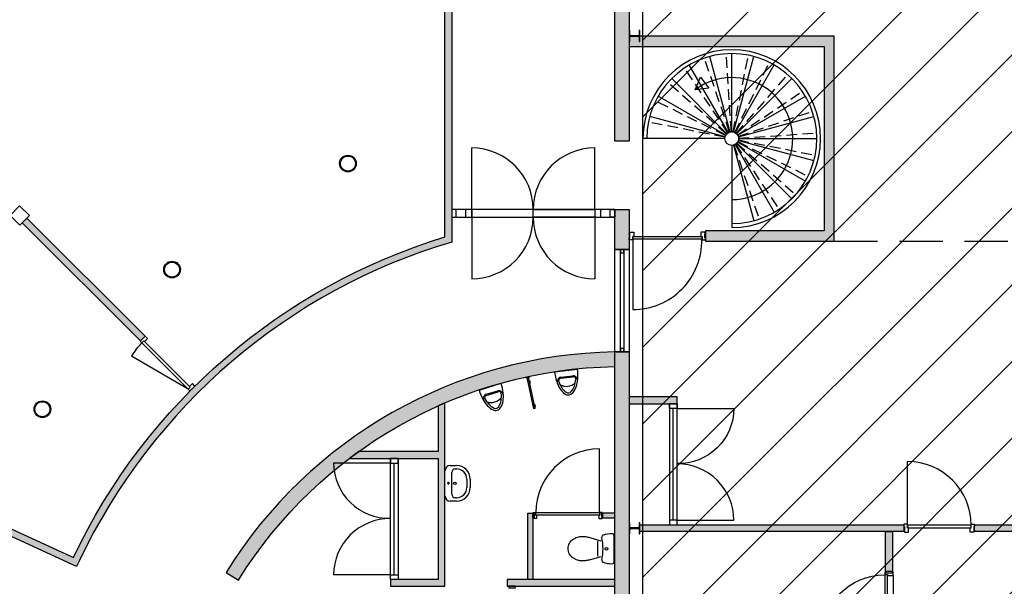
# Model space of a CAD drawing. Header units: millimetres. Extents: x 16297 to 69231, y 13320 to 52100.
# Tile 4 of 6: x 29364 to 43776, y 36110 to 44400. Entities that reach past the tile are written whole.
import ezdxf

# ---------------------------------------------------------------- set-up
doc = ezdxf.new("R2010")
doc.units = ezdxf.units.MM
doc.header["$LTSCALE"] = 100
for name, pattern in [('B0701', [2.34375, 1.5625, -0.78125]), ('DASHED', [19.049999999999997, 12.7, -6.35]), ('HIDDEN', [9.524999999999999, 6.35, -3.175])]:
    doc.linetypes.add(name, pattern=pattern)
doc.layers.get('Defpoints').update_dxf_attribs({"color": 6})
for name, color, linetype in [('AA22----_BINNENWAND', 9, 'Continuous'), ('AA28----_KONSTRUKTIE', 8, 'Continuous'), ('AL21----_BUITENWAND', 3, 'Continuous'), ('AL22----_BINNENWAND', 2, 'Continuous'), ('AL24----_TRAPPEN', 7, 'Continuous'), ('AL27----_DAKEN', 8, 'DASHED'), ('Al28----_KONSTRUKTIE', 4, 'Continuous'), ('AL32----_BINNENKOZIJN', 1, 'Continuous'), ('AL74----_SANITAIR', 7, 'Continuous'), ('F-IA----_RUIMTE_DERDEN', 8, 'Continuous')]:
    doc.layers.add(name, color=color, linetype=linetype)

# ---------------------------------------------------------------- blocks, each defined once
blk = doc.blocks.new('*U9')
at = {"layer": 'AL32----_BINNENKOZIJN'}
for points in [[(-1030, -50.03213294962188), (-995, -50.03213294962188), (-995, -8.795300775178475), (-980, -8.795300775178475), (-980, 49.96786705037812), (-1030, 49.96786705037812)], [(-50, 49.96786705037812), (-50, -8.795300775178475), (-35, -8.795300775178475), (-35, -50.03213294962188), (0, -50.03213294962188), (0, 50.03213294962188)], [(-995, -8.795300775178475), (-35, -8.795300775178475), (-35, -50.03213294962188), (-995, -50.03213294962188)]]:
    blk.add_lwpolyline(points, close=True, dxfattribs=at)
blk.add_lwpolyline([(-35, -50.03213294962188), (-962.2887932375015, -298.4984162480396)], dxfattribs=at)
blk.add_arc((-35, -50.03213294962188), 960, 180, 194.9999999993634, dxfattribs=at)

msp = doc.modelspace()

# ---------------------------------------------------------------- hatches: boundary and pattern name
at = {"layer": 'AA22----_BINNENWAND'}
h = msp.add_hatch(color=256, dxfattribs=at)
edge = h.paths.add_edge_path()
edge.add_line((30239.67443915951, 36488.43403133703), (30196.73633813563, 36398.11453794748))
edge.add_line((30196.73633813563, 36398.11453794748), (28562.41343757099, 37152.42790564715))
edge.add_arc((38186.7584888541, 32710.36059620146), 10599.99903999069, 155.2245556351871, 168.5733544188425)
edge.add_line((27796.86046678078, 34810.36029589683), (26526.98754908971, 34810.36029589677))
edge.add_line((26526.98754908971, 34810.36029589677), (26526.98754908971, 34910.3602958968))
edge.add_line((26526.98754908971, 34910.3602958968), (27715.36981497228, 34910.36029586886))
edge.add_arc((38218.46143008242, 32701.81079183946), 10732.78269542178, 154.720192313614, 168.1250686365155, ccw=False)
edge.add_line((28513.52401907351, 37285.12992054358), (30148.84489150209, 36531.60750489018))
edge.add_arc((38186.75940757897, 32710.36029589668), 8900, 106.9858085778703, 154.5734538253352, ccw=False)
edge.add_line((35586.7594075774, 41222.11687136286), (35586.75940757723, 45653.49587806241))
edge.add_line((35586.75940757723, 45653.49587806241), (35686.75940757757, 45653.49587806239))
edge.add_line((35686.75940757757, 45653.49587806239), (35686.75940757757, 41147.7769621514))
edge.add_arc((38186.75940760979, 32710.36029586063), 8800.00000004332, 106.504515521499, 154.573453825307)
edge.add_arc((30239.41513545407, 36488.55015570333), 0.2841184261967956, 154.5734538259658, 335.8756616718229)
for points in [[(38286.75940757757, 44010.36029589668), (41136.75940757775, 44010.36029589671), (41136.7594075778, 41310.36029589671), (39400.75940757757, 41310.36029589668), (39400.75940757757, 41160.36029589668), (41286.75940757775, 41160.36029589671), (41286.75940757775, 44160.36029589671), (38286.75940757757, 44160.36029589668)], [(31129.48377677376, 39700.24981036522), (29399.11991874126, 41427.99833082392), (29469.90263932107, 41498.77074378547), (31200.5750942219, 39770.54061839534)], [(38286.75940757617, 38780.36029589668), (38986.75940757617, 38780.36029589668), (38986.75940757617, 38880.36029589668), (38286.75940757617, 38880.36029589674)], [(36802.75940757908, 36210.35826502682), (36802.75940757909, 37180.35826502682), (36872.75940757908, 37180.35826502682), (36872.75940757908, 36210.35826502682)], [(38072.75940757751, 37180.35826502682), (37877.75940757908, 37180.35826502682), (37877.75940757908, 37110.35826502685), (38072.75940757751, 37110.35826502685)], [(42306.75940757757, 37010.36029589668), (42306.75940757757, 36910.36029589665), (38438.75940757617, 36910.36029589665), (38438.75940757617, 37010.36029589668)], [(42136.75940757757, 36910.36029589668), (42136.75940757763, 36325.36029589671), (42036.75940757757, 36325.36029589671), (42036.75940757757, 36910.36029589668)], [(38072.75940757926, 36210.35826502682), (36498.25940757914, 36210.35826502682), (36498.25940757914, 36110.35826502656), (38072.75940757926, 36110.35826502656)]]:
    msp.add_hatch(color=256, dxfattribs=at).paths.add_polyline_path(points)
msp.add_hatch(color=256, dxfattribs=at).paths.add_polyline_path([(35488.75940757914, 38080.35826502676), (34325.60714820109, 38080.35826502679), (34190.13923755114, 37980.35826502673), (35488.7594075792, 37980.35826502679), (35488.75940757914, 36210.35826502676), (34788.75940757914, 36210.35826502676), (34788.75940757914, 36110.35826502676), (35588.75940757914, 36110.35826502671), (35588.75940757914, 38792.56051953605), (35488.7594075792, 38749.05154483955)], flags=17)
h = msp.add_hatch(color=256, dxfattribs=at)
edge = h.paths.add_edge_path()
edge.add_line((44075.2019672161, 36910.36029589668), (43340.75940757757, 36910.36029589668))
edge.add_line((43340.75940757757, 36910.36029589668), (43340.75940757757, 37010.36029589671))
edge.add_line((43340.75940757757, 37010.36029589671), (44075.2019672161, 37010.36029589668))
edge.add_arc((44186.75940757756, 36960.36029589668), 122.2500000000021, 155.8580965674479, 204.1419034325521)
at = {"layer": 'AA28----_KONSTRUKTIE'}
h = msp.add_hatch(color=256, dxfattribs=at)
h.paths.add_polyline_path([(38072.75940757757, 15660.36029589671), (38072.75940757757, 16767.22471373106), (38286.75940757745, 16767.22471373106), (38286.75940757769, 15660.36029589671)])
h.paths.add_polyline_path([(38072.75940757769, 19767.22471373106), (38072.75940757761, 20130.36029589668), (38286.75940757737, 20130.36029589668), (38286.7594075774, 19767.22471373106)])
h.paths.add_polyline_path([(38072.75940757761, 21180.36029589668), (38286.75940757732, 21180.36029589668), (38286.75940757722, 22797.14650954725), (38072.75940757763, 22797.14650954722)])
edge = h.paths.add_edge_path()
edge.add_arc((38186.75940678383, 32710.36029559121), 6615.999999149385, 198.0000042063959, 204.0290074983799, ccw=False)
edge.add_line((31894.5696458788, 30665.90339912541), (31691.13469421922, 30599.49327422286))
edge.add_arc((38186.75940757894, 32710.36029589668), 6829.999999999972, 198.002478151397, 204.029737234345)
edge.add_line((31948.68659518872, 29929.1110105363), (32144.10580862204, 30016.33106758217))
edge = h.paths.add_edge_path()
edge.add_line((36810.69229173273, 26020.41715019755), (36870.47993849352, 26226.62184040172))
edge.add_arc((38186.75940757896, 32710.36029589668), 6615.999999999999, 258.5242032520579, 269.0126901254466)
edge.add_line((38072.75940749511, 26095.34253326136), (38072.75940757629, 25881.31175309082))
edge.add_arc((38186.75940764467, 32710.36029649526), 6830.000000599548, 258.376834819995, 269.04362779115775, ccw=False)
h.paths.add_polyline_path([(38286.75940757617, 39539.40883870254), (38286.75940757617, 25881.31175309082), (38072.75940757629, 25881.31175309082), (38072.75940757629, 39539.40883870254)])
h.paths.add_polyline_path([(38072.75940757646, 30244.3623267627), (36751.75940757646, 30244.36232676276), (36751.75940757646, 30458.36232676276), (38072.75940757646, 30458.3623267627)], flags=17)
h.paths.add_polyline_path([(38072.75940757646, 32322.3623267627), (33793.75940757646, 32322.3623267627), (33793.75940757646, 32088.36232676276), (34007.75940757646, 32088.36232676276), (34007.75940757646, 32108.3623267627), (35807.75940757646, 32108.36232676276), (35807.75940757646, 30458.3623267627), (34007.75940757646, 30458.36232676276), (34007.75940757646, 30828.36232676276), (33793.75940757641, 30828.3623267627), (33793.75940757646, 30244.3623267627), (36021.75940757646, 30244.3623267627), (36021.75940757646, 32108.3623267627), (38072.75940757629, 32108.3623267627)])
h.paths.add_polyline_path([(38072.75940757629, 35176.36232676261), (33793.75940757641, 35176.36232676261), (33793.75940757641, 34962.36232676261), (38072.75940757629, 34962.36232676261)])
edge = h.paths.add_edge_path()
edge.add_line((31948.68659517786, 35491.60958123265), (32144.10580864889, 35404.38952427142))
edge.add_arc((38186.75940757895, 32710.36029589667), 6615.999999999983, 155.9709925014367, 161.9999957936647)
edge.add_line((31894.56964586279, 34754.81719261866), (31691.13469421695, 34821.22731756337))
edge.add_arc((38186.75940796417, 32710.3602957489), 6830.000000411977, 155.9702627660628, 161.9975218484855, ccw=False)
edge = h.paths.add_edge_path()
edge.add_arc((38186.75940742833, 32710.36029599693), 6615.999999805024, 90.98730987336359, 148.1525196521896, ccw=False)
edge.add_line((38072.75940748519, 39325.37805843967), (38072.75940739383, 39539.40883860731))
edge.add_arc((38186.75940748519, 32710.36029589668), 6829.999999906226, 90.95637220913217, 148.1523002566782)
edge.add_line((32384.9906464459, 36314.29970190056), (32566.76037028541, 36201.35826505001))
h.paths.add_polyline_path([(38072.75940757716, 42623.57408223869), (38072.7594075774, 45653.4958780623), (38286.75940757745, 45653.49587806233), (38286.75940757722, 42623.57408223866)])
h.paths.add_polyline_path([(38072.75940756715, 49760.36029589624), (38286.75940757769, 49760.36029589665), (38286.75940757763, 48653.4958780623), (38072.75940757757, 48653.4958780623)])
h.paths.add_polyline_path([(38072.75970925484, 41039.40883906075), (38072.75940757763, 41623.67276903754), (38286.75940757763, 41623.67276903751), (38286.75940757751, 41039.40883870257), (38072.75940757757, 41039.40883870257)])
edge = h.paths.add_edge_path(flags=17)
edge.add_line((32566.76037022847, 29219.36232680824), (32384.99064775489, 29106.42089064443))
edge.add_arc((38186.75940049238, 32710.36028350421), 6829.999985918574, 211.8476996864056, 249.6978999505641)
edge.add_line((35816.95411704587, 26304.6657289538), (35876.17733960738, 26510.95173481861))
edge.add_arc((38186.74289855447, 32710.33154785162), 6615.967296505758, 211.8473631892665, 249.5591153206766, ccw=False)
edge.add_arc((32566.76243662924, 29219.36104314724), 0.002432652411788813, 31.84736321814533, 148.1511927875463)
edge = h.paths.add_edge_path()
edge.add_line((32566.76037022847, 29219.36232680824), (32384.99064775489, 29106.42089064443))
edge.add_arc((38186.75940049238, 32710.36028350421), 6829.999985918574, 211.8476996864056, 249.6978999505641)
edge.add_line((35816.95411704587, 26304.6657289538), (35876.17733960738, 26510.95173481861))
edge.add_arc((38186.74289855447, 32710.33154785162), 6615.967296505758, 211.8473631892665, 249.5591153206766)
edge.add_arc((32566.76243662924, 29219.36104314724), 0.002432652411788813, 31.84736321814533, 148.1511927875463)
h.paths.add_polyline_path([(38072.75940757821, 24383.0866180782), (38072.75940757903, 23797.04782275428), (38286.75940757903, 23797.04782275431), (38286.75940757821, 24383.0866180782)])
at = {"layer": 'F-IA----_RUIMTE_DERDEN'}
h = msp.add_hatch(dxfattribs=at)
h.set_pattern_fill('LINE', color=256, scale=250, angle=45)
h.set_pattern_definition([(45, (0, 0), (-561.2660075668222, 561.2660075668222), [])])
h.paths.add_polyline_path([(38486.75940757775, 51060.36029589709), (67936.75940757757, 51060.36029589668), (67936.75940757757, 37210.36029589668), (55936.75940757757, 37210.36029589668), (55936.75940757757, 28710.36029589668), (44436.75940757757, 28710.36029589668), (38486.75940757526, 28710.36029589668), (38486.7594075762, 37210.36029589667)])

# ---------------------------------------------------------------- linework, layer by layer
at = {"layer": 'AL21----_BUITENWAND', "linetype": 'HIDDEN'}
msp.add_line((41286.75940757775, 41160.36029589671), (44936.75940757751, 41160.36029589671), dxfattribs=at)
at = {"layer": 'AL21----_BUITENWAND'}
msp.add_line((36802.75940757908, 37180.35826502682), (36872.75940757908, 37180.35826502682), dxfattribs=at)
at = {"layer": 'AL22----_BINNENWAND'}
for points in [[(30239.67443915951, 36488.43403133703), (30196.73633813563, 36398.11453794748), (28562.41343757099, 37152.42790564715, 0.05831107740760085), (27796.86046678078, 34810.36029589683), (26526.98754908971, 34810.36029589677), (26526.98754908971, 34910.3602958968), (27715.36981497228, 34910.36029586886, -0.05855659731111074), (28513.52401907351, 37285.12992054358), (30148.84489150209, 36531.60750489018, -0.2106767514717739), (35586.7594075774, 41222.11687136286), (35586.75940757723, 45653.49587806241), (35686.75940757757, 45653.49587806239), (35686.75940757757, 41147.7769621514, 0.2128709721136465), (30239.15853774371, 36488.67214297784, 1.011428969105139)], [(44075.2019672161, 36910.36029589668), (43340.75940757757, 36910.36029589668), (43340.75940757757, 37010.36029589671), (44075.2019672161, 37010.36029589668, 0.213851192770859)]]:
    msp.add_lwpolyline(points, format="xyb", close=True, dxfattribs=at)
for points in [[(38286.75940757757, 44010.36029589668), (41136.75940757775, 44010.36029589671), (41136.7594075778, 41310.36029589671), (39400.75940757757, 41310.36029589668), (39400.75940757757, 41160.36029589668), (41286.75940757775, 41160.36029589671), (41286.75940757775, 44160.36029589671), (38286.75940757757, 44160.36029589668)], [(31129.48377677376, 39700.24981036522), (29399.11991874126, 41427.99833082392), (29469.90263932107, 41498.77074378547), (31200.5750942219, 39770.54061839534)], [(35488.75940757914, 38080.35826502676), (34325.60714820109, 38080.35826502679), (34190.13923755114, 37980.35826502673), (35488.7594075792, 37980.35826502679), (35488.75940757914, 36210.35826502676), (34788.75940757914, 36210.35826502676), (34788.75940757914, 36110.35826502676), (35588.75940757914, 36110.35826502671), (35588.75940757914, 38792.56051953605), (35488.7594075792, 38749.05154483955)], [(38286.75940757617, 38780.36029589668), (38986.75940757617, 38780.36029589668), (38986.75940757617, 38880.36029589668), (38286.75940757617, 38880.36029589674)], [(36802.75940757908, 36210.35826502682), (36802.75940757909, 37180.35826502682), (36872.75940757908, 37180.35826502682), (36872.75940757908, 36210.35826502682)], [(38072.75940757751, 37180.35826502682), (37877.75940757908, 37180.35826502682), (37877.75940757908, 37110.35826502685), (38072.75940757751, 37110.35826502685)], [(42306.75940757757, 37010.36029589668), (42306.75940757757, 36910.36029589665), (38438.75940757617, 36910.36029589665), (38438.75940757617, 37010.36029589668)], [(42136.75940757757, 36910.36029589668), (42136.75940757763, 36325.36029589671), (42036.75940757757, 36325.36029589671), (42036.75940757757, 36910.36029589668)], [(38072.75940757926, 36210.35826502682), (36498.25940757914, 36210.35826502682), (36498.25940757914, 36110.35826502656), (38072.75940757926, 36110.35826502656)]]:
    msp.add_lwpolyline(points, close=True, dxfattribs=at)
at = {"layer": 'AL24----_TRAPPEN', "linetype": 'B0701'}
for p, q in [((39754.59100791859, 42755.04500460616), (39386.58451581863, 43838.2380722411)), ((39780.19332545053, 42760.14449587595), (39705.07734591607, 43901.67574363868)), ((39806.24311062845, 42758.44385881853), (40029.13667352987, 43880.5198186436)), ((39731.18091366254, 42743.49290691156), (39095.36294327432, 43694.5299769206)), ((39830.96511364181, 42750.0589890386), (40336.6783910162, 43776.2120385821)), ((39852.67457084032, 42735.56130155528), (40606.74403856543, 43595.86080628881)), ((39711.55840191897, 42726.27545915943), (38851.25889718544, 43480.34492688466)), ((39869.89201859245, 42715.93878981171), (40820.92908860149, 43351.75676020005)), ((39697.06071443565, 42704.56600196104), (38670.90766489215, 43210.27927933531)), ((39881.44411628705, 42692.52869555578), (40964.63718392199, 43060.53518765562)), ((39688.67584465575, 42679.84399894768), (38566.59988483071, 42902.73756184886)), ((39886.5436075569, 42666.92637802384), (41028.07485531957, 42742.04235755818)), ((39818.9278072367, 42565.67558718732), (40186.9342993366, 41482.48251955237)), ((39842.33790149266, 42577.22768488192), (40478.15587188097, 41626.19061487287)), ((39861.96041323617, 42594.44513263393), (40722.25991796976, 41840.37566490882)), ((39876.45810071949, 42616.15458983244), (40902.61115026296, 42110.44131245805)), ((39884.84297049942, 42640.8765928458), (41006.91893032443, 42417.9830299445))]:
    msp.add_line(p, q, dxfattribs=at)
at = {"layer": 'AL24----_TRAPPEN', "linetype": 'ByBlock'}
for p, q in [((39760.87750306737, 42756.95287852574), (39464.78851547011, 43861.97202380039)), ((39786.75940757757, 42760.3602958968), (39786.75940757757, 43904.3602958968)), ((39812.64131208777, 42756.95287852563), (40108.73029968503, 43861.97202380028)), ((39736.75940757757, 42746.96283627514), (39164.75940757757, 43737.69589820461)), ((39836.75940757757, 42746.96283627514), (40408.75940757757, 43737.69589820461)), ((39716.04872945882, 42731.07097401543), (38907.11857178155, 43540.0011316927)), ((39251.80234741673, 43374.14243617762), (39330.42901471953, 43558.03873083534)), ((39330.42901471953, 43558.03873083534), (39450.3745439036, 43397.99789220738)), ((39857.47008569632, 42731.07097401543), (40666.4002433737, 43540.00113169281)), ((39450.3745439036, 43397.99789220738), (39251.80234741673, 43374.14243617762)), ((39700.156867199, 42710.36029589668), (38709.42380526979, 43282.36029589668)), ((39873.36194795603, 42710.3602958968), (40864.09500988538, 43282.3602958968)), ((39690.16682494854, 42686.24220040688), (38585.14767967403, 42982.33118800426)), ((39883.35199020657, 42686.242200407), (40988.37113548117, 42982.33118800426)), ((39686.75940757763, 42660.36029589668), (38486.75940757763, 42660.36029589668)), ((39886.75940757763, 42660.36029589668), (41030.75940757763, 42660.36029589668)), ((39786.75940757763, 42560.36029589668), (39786.75940757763, 41416.36029589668)), ((39812.64131208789, 42563.76771326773), (40108.73029968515, 41458.74856799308)), ((39836.75940757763, 42573.75775551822), (40408.75940757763, 41583.02469358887)), ((39857.47008569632, 42589.64961777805), (40666.40024337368, 41780.71946010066)), ((39873.36194795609, 42610.36029589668), (40864.0950098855, 42038.36029589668)), ((39883.35199020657, 42634.47839138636), (40988.37113548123, 42338.3894037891)), ((39786.75940757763, 41416.36029589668), (39786.75940757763, 41360.36029589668))]:
    msp.add_line(p, q, dxfattribs=at)
msp.add_circle((39786.75940757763, 42660.36029589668), 100, dxfattribs=at)
for radius, end in [(1300, 180), (1244, 180), (892, 126.8503942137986)]:
    msp.add_arc((39786.75940757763, 42660.36029589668), radius, 270, end, dxfattribs=at)
at = {"layer": 'AL27----_DAKEN', "linetype": 'HIDDEN'}
msp.add_arc((35686.75940756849, 32710.36029589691), 19390.00000000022, 89.99998725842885, 270.0000126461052, dxfattribs=at)
at = {"layer": 'Al28----_KONSTRUKTIE', "linetype": 'ByBlock'}
for p, q in [((38286.75940757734, 44240.36029589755), (38286.75940757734, 44080.36029589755)), ((38295.75940757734, 44240.36029589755), (38286.75940757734, 44240.36029589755)), ((38295.75940757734, 44178.36029589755), (38295.75940757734, 44240.36029589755)), ((38295.75940757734, 44080.36029589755), (38295.75940757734, 44142.36029589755)), ((38414.75940757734, 44163.36029589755), (38310.75940757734, 44163.36029589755)), ((38310.75940757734, 44157.36029589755), (38414.75940757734, 44157.36029589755)), ((38438.75940757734, 44240.36029589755), (38429.75940757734, 44240.36029589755)), ((38429.75940757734, 44240.36029589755), (38429.75940757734, 44178.36029589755)), ((38429.75940757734, 44142.36029589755), (38429.75940757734, 44080.36029589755)), ((38438.75940757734, 44080.36029589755), (38438.75940757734, 44240.36029589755)), ((38286.75940757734, 44080.36029589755), (38295.75940757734, 44080.36029589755)), ((38429.75940757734, 44080.36029589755), (38438.75940757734, 44080.36029589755)), ((38286.75940757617, 37040.36029589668), (38286.75940757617, 36880.36029589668)), ((38295.75940757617, 37040.36029589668), (38286.75940757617, 37040.36029589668)), ((38295.75940757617, 36978.36029589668), (38295.75940757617, 37040.36029589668)), ((38438.75940757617, 37040.36029589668), (38429.75940757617, 37040.36029589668)), ((38429.75940757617, 37040.36029589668), (38429.75940757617, 36978.36029589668)), ((38438.75940757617, 36880.36029589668), (38438.75940757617, 37040.36029589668)), ((38295.75940757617, 36880.36029589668), (38295.75940757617, 36942.36029589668)), ((38414.75940757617, 36963.36029589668), (38310.75940757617, 36963.36029589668)), ((38310.75940757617, 36957.36029589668), (38414.75940757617, 36957.36029589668)), ((38429.75940757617, 36942.36029589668), (38429.75940757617, 36880.36029589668)), ((38286.75940757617, 36880.36029589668), (38295.75940757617, 36880.36029589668)), ((38429.75940757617, 36880.36029589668), (38438.75940757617, 36880.36029589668))]:
    msp.add_line(p, q, dxfattribs=at)
at = {"layer": 'Al28----_KONSTRUKTIE'}
for points in [[(38072.75940757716, 42623.57408223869), (38072.7594075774, 45653.4958780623), (38286.75940757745, 45653.49587806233), (38286.75940757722, 42623.57408223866)], [(29364.11787505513, 41392.37703329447), (29504.9237993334, 41534.41115485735), (29362.88967777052, 41675.21707913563), (29222.08375349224, 41533.18295757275)], [(38072.75970925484, 41039.40883906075), (38072.75940757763, 41623.67276903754), (38286.75940757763, 41623.67276903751), (38286.75940757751, 41039.40883870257), (38072.75940757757, 41039.40883870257)], [(38286.75940757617, 39539.40883870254), (38286.75940757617, 25881.31175309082), (38072.75940757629, 25881.31175309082), (38072.75940757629, 39539.40883870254)]]:
    msp.add_lwpolyline(points, close=True, dxfattribs=at)
msp.add_lwpolyline([(32566.76037028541, 36201.35826505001, -0.2547351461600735), (38072.75940748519, 39325.37805843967), (38072.75940739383, 39539.40883860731, 0.2548778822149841), (32384.9906464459, 36314.29970190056)], format="xyb", close=True, dxfattribs=at)
for centre, radius in [((34168.57089921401, 42295.8252901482), 122.25), ((34168.57089921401, 42295.8252901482), 109.75), ((31593.34217608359, 40744.14395783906), 122.25), ((31593.34217608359, 40744.14395783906), 109.75), ((29695.54701596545, 38701.57268750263), 122.25), ((29695.54701596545, 38701.57268750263), 109.75)]:
    msp.add_circle(centre, radius, dxfattribs=at)
at = {"layer": 'Al28----_KONSTRUKTIE', "linetype": 'ByBlock'}
for centre, start, end in [((38310.75940757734, 44178.36029589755), 180, 270), ((38310.75940757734, 44142.36029589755), 90, 180), ((38414.75940757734, 44178.36029589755), 270, 0), ((38414.75940757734, 44142.36029589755), 0, 90), ((38310.75940757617, 36978.36029589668), 180, 270), ((38310.75940757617, 36942.36029589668), 90, 180), ((38414.75940757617, 36978.36029589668), 270, 0), ((38414.75940757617, 36942.36029589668), 0, 90)]:
    msp.add_arc(centre, 15, start, end, dxfattribs=at)
at = {"layer": 'AL32----_BINNENKOZIJN'}
for p, q in [((35979.75940757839, 41623.67276903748), (35979.75940757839, 42523.67276903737)), ((37779.75940757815, 41623.67276903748), (37779.75940757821, 42523.67276903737)), ((38072.75940757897, 41623.67276903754), (35686.75940757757, 41623.67276903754)), ((35686.75940757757, 41623.67276903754), (35686.75940757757, 41509.67276903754)), ((35753.75940757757, 41623.67276903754), (35686.75940757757, 41623.67276903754)), ((35686.75940757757, 41623.67276903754), (35686.75940757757, 41509.67276903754)), ((35686.75940757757, 41509.67276903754), (38072.75940757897, 41509.67276903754)), ((35686.75940757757, 41509.67276903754), (35753.75940757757, 41509.67276903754)), ((35753.75940757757, 41509.67276903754), (35753.75940757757, 41623.67276903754)), ((35979.75940757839, 41623.67276903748), (35889.75940757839, 41623.67276903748)), ((35889.75940757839, 41623.67276903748), (35889.75940757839, 41509.67276903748)), ((35889.75940757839, 41509.67276903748), (35979.75940757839, 41509.67276903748)), ((36879.75940757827, 41623.67276903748), (35979.75940757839, 41623.67276903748)), ((35979.75940757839, 41623.67276903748), (35979.75940757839, 41509.67276903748)), ((35979.75940757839, 41509.67276903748), (35979.75940757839, 41623.67276903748)), ((35979.75940757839, 41509.67276903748), (35979.75940757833, 40609.6727690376)), ((35979.75940757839, 41509.67276903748), (36879.75940757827, 41509.67276903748)), ((36879.75940757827, 41509.67276903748), (36879.75940757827, 41623.67276903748)), ((36879.75940757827, 41623.67276903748), (37779.75940757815, 41623.67276903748)), ((36879.75940757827, 41509.67276903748), (36879.75940757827, 41623.67276903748)), ((37779.75940757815, 41509.67276903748), (36879.75940757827, 41509.67276903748)), ((37779.75940757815, 41623.67276903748), (37779.75940757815, 41509.67276903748)), ((37869.75940757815, 41623.67276903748), (37779.75940757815, 41623.67276903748)), ((37779.75940757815, 41623.67276903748), (37779.75940757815, 41509.67276903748)), ((37779.75940757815, 41509.67276903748), (37779.75940757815, 40609.6727690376)), ((37779.75940757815, 41509.67276903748), (37869.75940757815, 41509.67276903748)), ((37869.75940757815, 41509.67276903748), (37869.75940757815, 41623.67276903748)), ((38005.75940757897, 41509.67276903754), (38005.75940757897, 41623.67276903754)), ((38005.75940757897, 41623.67276903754), (38072.75940757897, 41623.67276903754)), ((38072.75940757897, 41509.67276903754), (38005.75940757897, 41509.67276903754)), ((38072.75940757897, 41509.67276903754), (38072.75940757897, 41623.67276903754)), ((38072.75940757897, 41623.67276903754), (38072.75940757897, 41509.67276903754)), ((38338.75940757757, 41188.36029589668), (38338.75940757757, 41228.36029589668)), ((38338.75940757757, 41228.36029589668), (39348.75940757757, 41228.36029589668)), ((39348.75940757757, 41228.36029589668), (39348.75940757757, 41188.36029589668)), ((39348.75940757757, 41188.36029589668), (38338.75940757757, 41188.36029589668)), ((38338.75940757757, 41188.36029589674), (38338.75940757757, 40158.36029589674)), ((38072.75940757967, 41039.40883870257), (38286.75940757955, 41039.40883870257)), ((38072.75940757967, 39539.40883871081), (38072.75940757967, 41039.40883870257)), ((38156.75940757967, 41039.40883870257), (38206.75940757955, 41039.40883870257)), ((38156.75940757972, 39539.40883870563), (38156.75940757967, 41039.40883870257)), ((38206.75940757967, 41039.40883870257), (38156.75940757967, 41039.40883870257)), ((38156.75940757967, 41039.40883870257), (38156.75940757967, 40989.40883870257)), ((38156.75940757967, 40989.40883870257), (38206.75940757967, 40989.40883870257)), ((38206.75940757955, 41039.40883870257), (38206.75940757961, 39539.40883870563)), ((38206.75940757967, 40989.40883870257), (38206.75940757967, 41039.40883870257)), ((38286.75940757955, 41039.40883870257), (38286.75940757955, 39539.40883870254)), ((38286.75940757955, 39539.40883870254), (38072.75940757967, 39539.40883871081)), ((38206.75940757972, 39589.40883870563), (38156.75940757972, 39589.40883870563)), ((38156.75940757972, 39589.40883870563), (38156.75940757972, 39539.40883870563)), ((38206.75940757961, 39539.40883870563), (38156.75940757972, 39539.40883870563)), ((38156.75940757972, 39539.40883870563), (38206.75940757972, 39539.40883870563)), ((38206.75940757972, 39539.40883870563), (38206.75940757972, 39589.40883870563)), ((36771.27604980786, 39166.92122795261), (36770.43695028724, 39170.83222680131)), ((36825.33318354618, 39172.38257320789), (36778.40119736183, 39162.31337896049)), ((36890.68388700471, 38705.70786256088), (36792.08969333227, 39165.25022728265)), ((36802.57843733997, 39116.36274167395), (36797.6896887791, 39115.31386727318)), ((36797.6896887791, 39115.31386727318), (36806.08068398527, 39076.20387878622)), ((36806.08068398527, 39076.20387878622), (36810.96943254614, 39077.25275318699)), ((36910.23888124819, 38709.90336016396), (36811.64468757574, 39169.44572488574)), ((36822.13343158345, 39120.55823927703), (36827.02218014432, 39121.6071136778)), ((36827.02218014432, 39121.6071136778), (36835.41317535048, 39082.49712519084)), ((36829.9410325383, 39179.50772076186), (36829.10193301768, 39183.41871961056)), ((36835.41317535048, 39082.49712519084), (36830.52442678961, 39081.44825079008)), ((36897.65238843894, 38768.5683428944), (36902.54113699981, 38769.61721729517)), ((36902.54113699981, 38769.61721729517), (36910.93213220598, 38730.50722880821)), ((36878.09739419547, 38764.37284529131), (36873.20864563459, 38763.32397089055)), ((36873.20864563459, 38763.32397089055), (36881.59964084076, 38724.21398240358)), ((36881.59964084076, 38724.21398240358), (36886.48838940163, 38725.26285680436)), ((36910.23888124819, 38709.90336016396), (36890.68388700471, 38705.70786256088)), ((36910.93213220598, 38730.50722880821), (36906.0433836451, 38729.45835440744)), ((38929.75940757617, 37077.36029589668), (38929.75940757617, 38713.36029589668)), ((34788.75940757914, 37913.35826502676), (33958.75940757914, 37913.35826502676)), ((34788.75940757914, 36210.35826502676), (34788.75940757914, 37980.35826502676)), ((34788.75940757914, 37980.35826502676), (34902.75940757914, 37980.35826502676)), ((34788.75940757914, 37980.35826502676), (34788.75940757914, 37913.35826502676)), ((34902.75940757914, 37980.35826502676), (34788.75940757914, 37980.35826502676)), ((34788.75940757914, 37913.35826502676), (34902.75940757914, 37913.35826502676)), ((34845.75940757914, 36277.35826502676), (34845.75940757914, 37913.35826502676)), ((34902.75940757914, 37980.35826502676), (34902.75940757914, 36210.35826502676)), ((34902.75940757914, 37913.35826502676), (34902.75940757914, 37980.35826502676)), ((42358.75940757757, 37006.36029589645), (42358.75940757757, 37936.36029589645)), ((36920.25940757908, 37150.35826502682), (36920.25940757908, 37190.35826502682)), ((36920.25940757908, 37190.35826502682), (37850.25940757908, 37190.35826502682)), ((37850.25940757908, 37190.35826502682), (37850.25940757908, 37150.35826502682)), ((37850.25940757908, 37150.35826502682), (36920.25940757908, 37150.35826502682)), ((43288.75940757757, 37006.36029589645), (42358.75940757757, 37006.36029589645)), ((42358.75940757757, 37006.36029589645), (42358.75940757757, 36966.36029589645)), ((42358.75940757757, 36966.36029589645), (43288.75940757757, 36966.36029589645)), ((43288.75940757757, 36966.36029589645), (43288.75940757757, 37006.36029589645)), ((34788.75940757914, 36277.35826502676), (33958.75940757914, 36277.35826502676)), ((34788.75940757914, 36210.35826502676), (34788.75940757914, 36277.35826502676)), ((34788.75940757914, 36277.35826502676), (34902.75940757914, 36277.35826502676)), ((34902.75940757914, 36210.35826502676), (34788.75940757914, 36210.35826502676)), ((34902.75940757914, 36210.35826502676), (34788.75940757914, 36210.35826502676)), ((34902.75940757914, 36277.35826502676), (34902.75940757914, 36210.35826502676)), ((42066.75940757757, 36277.86029589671), (42026.75940757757, 36277.86029589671)), ((42026.75940757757, 36277.86029589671), (42026.75940757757, 35347.86029589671)), ((42066.75940757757, 35347.86029589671), (42066.75940757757, 36277.86029589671)), ((42146.75940757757, 36267.86029589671), (42146.75940757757, 35357.86029589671))]:
    msp.add_line(p, q, dxfattribs=at)
for points in [[(38286.75940757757, 41207.36029589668), (38295.75940757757, 41207.36029589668), (38295.75940757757, 41261.36029589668), (38286.75940757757, 41261.36029589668), (38286.75940757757, 41271.36029589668), (38295.75940757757, 41271.36029589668), (38295.75940757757, 41291.36029589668), (38352.75940757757, 41291.36029589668), (38353.75940757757, 41290.36029589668), (38353.75940757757, 41229.36029589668), (38352.75940757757, 41228.36029589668), (38336.75940757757, 41228.36029589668), (38336.75940757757, 41179.36029589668), (38334.75940757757, 41177.36029589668), (38286.75940757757, 41177.36029589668)], [(39400.75940757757, 41207.36029589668), (39391.75940757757, 41207.36029589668), (39391.75940757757, 41261.36029589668), (39400.75940757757, 41261.36029589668), (39400.75940757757, 41271.36029589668), (39391.75940757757, 41271.36029589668), (39391.75940757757, 41291.36029589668), (39334.75940757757, 41291.36029589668), (39333.75940757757, 41290.36029589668), (39333.75940757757, 41229.36029589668), (39334.75940757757, 41228.36029589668), (39350.75940757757, 41228.36029589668), (39350.75940757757, 41179.36029589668), (39352.75940757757, 41177.36029589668), (39400.75940757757, 41177.36029589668)], [(38986.75940757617, 38780.36029589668), (38986.75940757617, 38713.36029589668), (38872.75940757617, 38713.36029589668), (38872.75940757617, 38780.36029589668)], [(38986.75940757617, 37010.36029589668), (38986.75940757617, 38780.36029589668), (38872.75940757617, 38780.36029589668), (38872.75940757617, 37010.36029589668)], [(36892.75940757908, 37110.35826502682), (36872.75940757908, 37110.35826502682), (36872.75940757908, 37180.35826502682), (36892.75940757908, 37180.35826502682)], [(37877.75940757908, 37110.35826502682), (37897.75940757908, 37110.35826502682), (37897.75940757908, 37180.35826502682), (37877.75940757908, 37180.35826502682)], [(38986.75940757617, 37010.36029589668), (38986.75940757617, 37077.36029589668), (38872.75940757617, 37077.36029589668), (38872.75940757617, 37010.36029589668)], [(42306.75940757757, 36987.36029589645), (42315.75940757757, 36987.36029589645), (42315.75940757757, 36933.36029589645), (42306.75940757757, 36933.36029589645), (42306.75940757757, 36923.36029589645), (42315.75940757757, 36923.36029589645), (42315.75940757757, 36903.36029589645), (42372.75940757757, 36903.36029589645), (42373.75940757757, 36904.36029589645), (42373.75940757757, 36965.36029589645), (42372.75940757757, 36966.36029589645), (42356.75940757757, 36966.36029589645), (42356.75940757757, 37015.36029589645), (42354.75940757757, 37017.36029589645), (42306.75940757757, 37017.36029589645)], [(43340.75940757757, 36987.36029589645), (43331.75940757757, 36987.36029589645), (43331.75940757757, 36933.36029589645), (43340.75940757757, 36933.36029589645), (43340.75940757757, 36923.36029589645), (43331.75940757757, 36923.36029589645), (43331.75940757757, 36903.36029589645), (43274.75940757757, 36903.36029589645), (43273.75940757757, 36904.36029589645), (43273.75940757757, 36965.36029589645), (43274.75940757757, 36966.36029589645), (43290.75940757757, 36966.36029589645), (43290.75940757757, 37015.36029589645), (43292.75940757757, 37017.36029589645), (43340.75940757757, 37017.36029589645)], [(42136.75940757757, 36305.36029589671), (42136.75940757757, 36325.36029589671), (42036.75940757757, 36325.36029589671), (42036.75940757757, 36305.36029589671)], [(36622.75940757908, 36085.86232676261), (36622.75940757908, 36110.36232676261), (36522.75940757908, 36110.36232676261), (36522.75940757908, 36085.86232676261)]]:
    msp.add_lwpolyline(points, close=True, dxfattribs=at)
for points in [[(38986.75940757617, 38713.36029589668), (39816.75940757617, 38713.36029589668, -0.4201183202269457), (38986.75940757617, 37906.86029589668)], [(37850.25940757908, 37190.35826502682), (37850.25940757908, 38120.35826502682, 0.414213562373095), (36920.25940757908, 37190.35826502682)], [(38986.75940757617, 37077.36029589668), (39816.75940757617, 37077.36029589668, 0.4158386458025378), (38986.75940757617, 37900.86029589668)], [(42026.75940757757, 35347.86029589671), (41096.75940757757, 35347.86029589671, -0.414213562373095), (42026.75940757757, 36277.86029589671)]]:
    msp.add_lwpolyline(points, format="xyb", dxfattribs=at)
for points in [[(36880.25940757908, 37180.35826502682), (36880.25940757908, 37190.35826502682), (36915.25940757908, 37190.35826502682), (36915.25940757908, 37150.35826502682), (36930.25940757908, 37150.35826502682), (36930.25940757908, 37100.35826502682), (36880.25940757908, 37100.35826502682), (36880.25940757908, 37110.35826502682)], [(37890.25940757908, 37180.35826502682), (37890.25940757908, 37190.35826502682), (37855.25940757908, 37190.35826502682), (37855.25940757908, 37150.35826502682), (37840.25940757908, 37150.35826502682), (37840.25940757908, 37100.35826502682), (37890.25940757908, 37100.35826502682), (37890.25940757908, 37110.35826502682)], [(42036.75940757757, 36317.86029589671), (42026.75940757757, 36317.86029589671), (42026.75940757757, 36282.86029589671), (42066.75940757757, 36282.86029589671), (42066.75940757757, 36267.86029589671), (42146.75940757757, 36267.86029589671), (42146.75940757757, 36317.86029589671), (42136.75940757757, 36317.86029589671)]]:
    msp.add_lwpolyline(points, dxfattribs=at)
for centre, radius, start, end in [((35979.7594075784, 41623.6727690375), 899.999999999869, 0, 90), ((37779.75940757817, 41623.67276903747), 899.9999999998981, 90, 180), ((35979.75940757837, 41509.6727690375), 899.9999999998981, 270, 0), ((37779.75940757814, 41509.67276903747), 899.999999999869, 180, 270), ((38337.47667056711, 41169.8123001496), 1011.452817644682, 270.0726632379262, 1.050747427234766), ((36777.1425480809, 39168.17987723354), 6, 192.1091599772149, 282.109159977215), ((36824.07453426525, 39178.24907148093), 6, 282.109159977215, 12.10915997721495), ((34768.97737327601, 37916.8421912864), 810.2254560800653, 180.2463695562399, 271.3990423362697), ((42358.75940757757, 37006.36029589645), 930, 0, 90), ((34783.23248180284, 36276.40316289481), 824.4736274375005, 89.61591022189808, 179.933626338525)]:
    msp.add_arc(centre, radius, start, end, dxfattribs=at)
at = {"layer": 'AL74----_SANITAIR'}
for p, q in [((37192.20092853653, 39249.01624452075), (37529.76909406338, 39289.60852978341)), ((36087.82744444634, 38982.31410962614), (36413.219440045, 39080.90441949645)), ((37279.20034726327, 39153.72143279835), (37462.87714321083, 39175.80841154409)), ((37282.37374887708, 39169.21109135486), (37461.08630709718, 39190.7011247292)), ((36190.05209799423, 38903.57326757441), (36367.10362501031, 38957.21799500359)), ((36190.48770190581, 38919.3786542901), (36362.75405251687, 38971.57352422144)), ((35588.75940757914, 37431.92109662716), (35588.75940757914, 37801.92109662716)), ((35663.75940757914, 37876.92109662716), (35758.75940757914, 37876.92109662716)), ((35688.75940757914, 37456.92109662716), (35688.75940757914, 37776.92109662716)), ((35738.75940757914, 37826.92109662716), (35758.75940757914, 37826.92109662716)), ((35659.10620943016, 37618.10394188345), (35621.25516126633, 37618.10394188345)), ((35640.18068534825, 37599.17841780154), (35640.18068534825, 37637.02946596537)), ((35908.75940757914, 37676.92109662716), (35908.75940757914, 37556.92109662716)), ((35958.75940757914, 37676.92109662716), (35958.75940757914, 37556.92109662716)), ((35758.75940757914, 37356.92109662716), (35663.75940757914, 37356.92109662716)), ((35758.75940757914, 37406.92109662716), (35738.75940757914, 37406.92109662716)), ((37409.5107464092, 36738.71199276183), (37419.9240457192, 36754.71291609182)), ((37419.9240457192, 36754.71291609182), (37432.1152253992, 36769.44392487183)), ((37432.1152253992, 36769.44392487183), (37445.8303025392, 36782.90501910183)), ((37445.8303025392, 36782.90501910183), (37460.8152942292, 36794.84221587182)), ((37460.8152942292, 36794.84221587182), (37476.8162175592, 36805.50949809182)), ((37476.8162175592, 36805.50949809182), (37493.5790896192, 36814.65288285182)), ((37493.5790896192, 36814.65288285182), (37510.8499274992, 36822.52635306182)), ((37510.8499274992, 36822.52635306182), (37528.3747482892, 36828.87592581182)), ((37528.3747482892, 36828.87592581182), (37545.8995690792, 36833.70160110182)), ((37545.8995690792, 36833.70160110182), (37563.1704069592, 36837.25736184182)), ((37563.1704069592, 36837.25736184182), (37596.4421681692, 36840.05117385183)), ((37596.4421681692, 36840.05117385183), (37611.9351256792, 36839.79719094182)), ((37611.9351256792, 36839.79719094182), (37626.9201173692, 36839.03524221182)), ((37626.9201173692, 36839.03524221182), (37641.3971432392, 36837.76532766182)), ((37641.3971432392, 36837.76532766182), (37655.6201861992, 36835.98744729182)), ((37655.6201861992, 36835.98744729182), (37669.3352633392, 36833.70160110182)), ((37669.3352633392, 36833.70160110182), (37682.7963575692, 36830.90778909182)), ((37682.7963575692, 36830.90778909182), (37695.7494859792, 36827.85999417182)), ((37695.7494859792, 36827.85999417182), (37708.7026143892, 36824.30423343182)), ((37708.7026143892, 36824.30423343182), (37721.1477769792, 36820.24050687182)), ((37721.1477769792, 36820.24050687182), (37869.19494761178, 36774.29302682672)), ((37822.7594075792, 36770.35826502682), (37822.7594075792, 36550.35826502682)), ((38062.7594075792, 36470.35826502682), (38062.7594075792, 36850.35826502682)), ((37389.9540623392, 36660.23127357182), (37390.9699939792, 36682.07380383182)), ((37395.7956692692, 36618.57807633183), (37389.9540623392, 36660.23127357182)), ((37390.9699939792, 36682.07380383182), (37394.7797376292, 36702.13845372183)), ((37394.7797376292, 36702.13845372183), (37401.1293103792, 36721.18717197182)), ((37402.3992249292, 36599.78334099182), (37395.7956692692, 36618.57807633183)), ((37401.1293103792, 36721.18717197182), (37409.5107464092, 36738.71199276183)), ((37411.0346438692, 36582.25852020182), (37402.3992249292, 36599.78334099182)), ((37421.4479431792, 36566.25759687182), (37411.0346438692, 36582.25852020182)), ((37433.6391228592, 36551.52658809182), (37421.4479431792, 36566.25759687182)), ((37447.1002170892, 36538.31947677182), (37433.6391228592, 36551.52658809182)), ((37462.0852087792, 36526.38228000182), (37447.1002170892, 36538.31947677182)), ((37477.8321491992, 36515.71499778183), (37462.0852087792, 36526.38228000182)), ((37494.3410383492, 36506.57161302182), (37477.8321491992, 36515.71499778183)), ((37511.3578933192, 36498.95212572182), (37494.3410383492, 36506.57161302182)), ((37528.6287311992, 36492.60255297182), (37511.3578933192, 36498.95212572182)), ((37546.1535519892, 36487.77687768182), (37528.6287311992, 36492.60255297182)), ((37563.4243898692, 36484.22111694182), (37546.1535519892, 36487.77687768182)), ((37580.4412448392, 36482.18925366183), (37563.4243898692, 36484.22111694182)), ((37596.9501339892, 36481.42730493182), (37580.4412448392, 36482.18925366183)), ((37627.9360490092, 36482.69721948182), (37596.9501339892, 36481.42730493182)), ((37642.6670577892, 36483.96713403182), (37627.9360490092, 36482.69721948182)), ((37656.8901007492, 36485.74501440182), (37642.6670577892, 36483.96713403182)), ((37670.6051778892, 36487.77687768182), (37656.8901007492, 36485.74501440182)), ((37684.0662721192, 36490.57068969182), (37670.6051778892, 36487.77687768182)), ((37697.2733834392, 36493.61848461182), (37684.0662721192, 36490.57068969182)), ((37709.9725289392, 36496.92026244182), (37697.2733834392, 36493.61848461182)), ((37722.6716744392, 36500.73000609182), (37709.9725289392, 36496.92026244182)), ((37721.1477769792, 36500.47602318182), (37869.19494761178, 36546.42350322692))]:
    msp.add_line(p, q, dxfattribs=at)
for centre, radius in [((35732.69868979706, 37616.92109662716), 18.92552408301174), ((37952.7594075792, 36660.35826502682), 20)]:
    msp.add_circle(centre, radius, dxfattribs=at)
for centre, radius, start, end in [((37947.04580157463, 39339.78569953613), 760.2827607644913, 186.856845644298, 197.9242159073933), ((36774.92422102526, 39198.83907476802), 760.2827607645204, 355.7894753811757, 6.856845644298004), ((35685.6020143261, 38860.44408722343), 760.2827607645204, 5.788879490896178, 16.85624975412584), ((37663.33042514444, 39248.01569063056), 462.0946500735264, 197.9242159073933, 212.1345678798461), ((37305.73207788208, 39098.42633469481), 74.53920652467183, 108.2624222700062, 199.987145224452), ((37286.92750910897, 39119.39847813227), 35.02903321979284, 94.52391860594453, 186.856845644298), ((37947.0458015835, 39339.78569953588), 730.2827607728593, 197.9092398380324, 197.9242159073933), ((37663.33042514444, 39248.01569063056), 432.0946500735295, 197.9242159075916, 212.1345678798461), ((37365.48707175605, 39231.87295058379), 196.1636819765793, 242.681629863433, 311.0320614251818), ((37455.17482911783, 39116.3966986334), 74.53920652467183, 353.7265460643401, 85.45126901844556), ((37468.47145429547, 39141.22898338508), 35.02903321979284, 6.856845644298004, 99.18977268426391), ((37072.30752419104, 39176.94568865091), 432.0946500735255, 341.57912340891, 355.7894753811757), ((36774.92422101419, 39198.83907476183), 730.2827607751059, 355.7894753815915, 355.8044514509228), ((37072.30752419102, 39176.94568865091), 462.0946500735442, 341.57912340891, 355.7894753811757), ((36815.44487016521, 39202.77444189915), 760.2827607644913, 196.8562497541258, 207.923620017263), ((36225.78212659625, 38853.72504132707), 74.53920652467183, 118.2618263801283, 209.9865493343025), ((36369.8344396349, 38897.37135829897), 74.53920652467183, 3.725950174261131, 95.45067312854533), ((36378.61725655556, 38924.13522823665), 35.02903321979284, 16.85624975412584, 109.1891767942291), ((35982.26945631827, 38890.52029408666), 432.094650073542, 351.5785275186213, 5.788879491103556), ((35685.60201433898, 38860.44408721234), 730.2827607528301, 5.788879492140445, 5.80385556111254), ((35982.26945631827, 38890.52029408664), 462.0946500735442, 351.5785275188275, 5.788879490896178), ((37491.15493498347, 39139.86540076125), 258.7700706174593, 212.1345678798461, 235.6009624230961), ((37491.15493498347, 39139.86540076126), 228.7700706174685, 212.1345678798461, 235.6009624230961), ((37393.67150525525, 38997.48931213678), 86.21871685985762, 235.6009624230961, 276.8568456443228), ((37393.67150525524, 38997.48931213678), 56.21871685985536, 235.6009624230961, 276.8568456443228), ((37393.67150525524, 38997.48931213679), 56.2187168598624, 276.8568456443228, 318.112728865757), ((37393.67150525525, 38997.48931213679), 86.21871685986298, 276.8568456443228, 318.112728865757), ((37265.21394273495, 39112.69618829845), 228.7700706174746, 318.112728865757, 341.57912340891), ((37265.21394273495, 39112.69618829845), 258.7700706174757, 318.112728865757, 341.57912340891), ((36551.97401031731, 39063.13470769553), 462.0946500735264, 207.923620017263, 222.133971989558), ((36203.62164782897, 38871.11342215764), 35.02903321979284, 104.5233227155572, 196.8562497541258), ((36815.44487014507, 39202.77444189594), 730.2827607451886, 207.9086439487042, 207.9236200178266), ((36551.97401031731, 39063.13470769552), 432.0946500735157, 207.923620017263, 222.133971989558), ((36261.45802088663, 38995.52027803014), 196.1636819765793, 252.6810339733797, 321.0314655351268), ((36401.19293483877, 38926.73107178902), 228.7700706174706, 222.133971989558, 245.6003665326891), ((36183.40169187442, 38860.74264422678), 228.7700706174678, 328.1121329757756, 351.5785275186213), ((36183.40169187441, 38860.74264422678), 258.7700706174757, 328.1121329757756, 351.5785275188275), ((36401.19293483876, 38926.73107178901), 258.7700706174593, 222.133971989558, 245.6003665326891), ((36329.91221148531, 38769.5909172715), 86.21871685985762, 245.6003665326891, 286.8562497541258), ((36329.91221148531, 38769.59091727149), 56.21871685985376, 245.6003665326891, 286.8562497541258), ((36329.9122114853, 38769.5909172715), 56.21871685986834, 286.8562497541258, 328.1121329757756), ((36329.91221148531, 38769.5909172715), 86.21871685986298, 286.8562497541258, 328.1121329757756), ((35663.75940757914, 37801.92109662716), 75, 90, 180), ((35738.75940757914, 37776.92109662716), 50, 90, 180), ((35758.75940757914, 37676.92109662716), 200, 0, 90), ((35758.75940757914, 37676.92109662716), 150, 0, 90), ((35758.75940757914, 37556.92109662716), 200, 270, 0), ((35758.75940757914, 37556.92109662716), 150, 270, 0), ((35663.75940757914, 37431.92109662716), 75, 180, 270), ((35738.75940757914, 37456.92109662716), 50, 180, 270), ((37912.7594075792, 36829.76951999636), 30, 109.4712206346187, 180), ((37175.25507482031, 36660.35826502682), 727.5043327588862, 346.5341172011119, 13.46588279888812), ((38032.7594075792, 36490.35826502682), 390, 90, 109.4712206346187), ((38032.7594075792, 36850.35826502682), 30, 0, 90), ((37912.7594075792, 36490.94701005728), 30, 180, 250.5287793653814), ((38032.7594075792, 36830.35826502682), 390, 250.5287793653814, 270), ((38032.7594075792, 36470.35826502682), 30, 270, 0)]:
    msp.add_arc(centre, radius, start, end, dxfattribs=at)
at = {"layer": 'Defpoints'}
msp.add_lwpolyline([(38486.75940757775, 51060.36029589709), (67936.75940757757, 51060.36029589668), (67936.75940757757, 37210.36029589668), (55936.75940757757, 37210.36029589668), (55936.75940757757, 28710.36029589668), (44436.75940757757, 28710.36029589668), (38486.75940757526, 28710.36029589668), (38486.7594075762, 37210.36029589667)], close=True, dxfattribs=at)

# ---------------------------------------------------------------- block references
at = {"layer": 'AL32----_BINNENKOZIJN', "rotation": 314.890145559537}
msp.add_blockref('*U9', (31891.30199516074, 39004.76875819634), dxfattribs=at)

doc.saveas('drawing.dxf')
